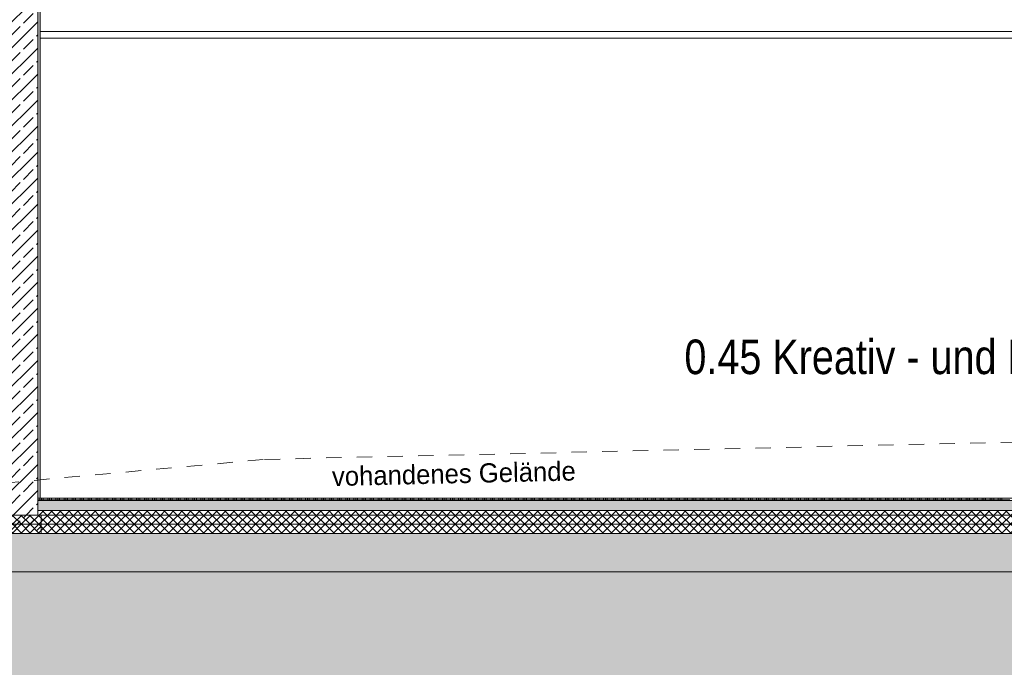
# Model space of a CAD drawing. Header units: metres. Extents: x 0 to 334, y 0 to 60.
# Tile 58 of 72: x 108.05 to 114.47, y 11.82 to 16.04. Entities that reach past the tile are written whole.
import ezdxf

# ---------------------------------------------------------------- set-up
doc = ezdxf.new("R2010")
doc.units = ezdxf.units.M
doc.header["$MEASUREMENT"] = 0
doc.linetypes.add('Strichlinie_ eng', pattern=[0.115, 0.075, -0.04])
for name, color, linetype in [('00 Linien_Kreise_Splines', 7, 'Continuous'), ('00 Schraffuren', 7, 'Continuous'), ('90 Allgemein Beschriftung', 7, 'Continuous'), ('94 Genehmigungsplanung Bemaßung', 7, 'Continuous'), ('Neubau_00 Schraffuren', 7, 'Continuous'), ('Neubau_10 Wand außen', 7, 'Continuous'), ('Neubau_20 Abhangdecke', 7, 'Continuous'), ('Neubau_20 Bodenaufbau', 7, 'Continuous'), ('Neubau_20 Fundament_Bodenplatte', 7, 'Continuous'), ('Neubau_90 Allgemein Beschriftung', 7, 'Continuous')]:
    doc.layers.add(name, color=color, linetype=linetype)
doc.styles.add('ERSTELLTER_STIL_1', font='ARIALN.TTF')
doc.styles.add('ERSTELLTER_STIL_3', font='txt')
doc.dimstyles.new('ERSTELLTER_STIL__1', dxfattribs={"dimtxt": 0.175, "dimasz": 0.095143, "dimexe": 0.18, "dimexo": 0.0625, "dimgap": 0, "dimtad": 1, "dimzin": 0, "dimdsep": 46, "dimtxsty": 'ERSTELLTER_STIL_1', "dimblk": 'ARROWHEAD_6', "dimblk1": 'ARROWHEAD_6', "dimblk2": 'ARROWHEAD_6', "dimcen": 0.09, "dimse1": 1, "dimse2": 1, "dimclrd": 7, "dimclre": 7, "dimclrt": 7, "dimazin": 0, "dimtfac": 1, "dimtdec": 4, "dimtmove": 0, "dimatfit": 3, "dimfxl": 1, "dimtolj": 1, "dimtzin": 0, "dimarcsym": 0})
pattern_1 = [(45, (111.51342, 12.92067), (-0.02828427, 0.02828427), []), (135, (111.51342, 12.92067), (0.02828427, 0.02828427), [])]
pattern_2 = [(45, (111.51342, 12.92067), (-0.0848528, 0.0848528), []), (45, (111.471, 12.9631), (-0.0848528, 0.0848528), [0.09, -0.03])]
pattern_3 = [(45, (111.513422, 12.92067), (-0.01767767, 0.01767767), [0, -0.025])]

# ---------------------------------------------------------------- blocks, each defined once
blk = doc.blocks.new('*X29', base_point=(111.5134, 12.9207))
at = {"layer": 'Neubau_20 Bodenaufbau', "color": 7, "linetype": 'Continuous', "lineweight": 13}
for p, q in [((108.1697, 12.9094), (108.2059, 12.9094)), ((108.1834, 12.9207), (108.1834, 12.9057)), ((108.1947, 12.9207), (108.1947, 12.9057)), ((108.2059, 12.9207), (108.2059, 12.9057)), ((108.2059, 12.9094), (108.2584, 12.9094)), ((108.2359, 12.9207), (108.2359, 12.9057)), ((108.2472, 12.9207), (108.2472, 12.9057)), ((108.2584, 12.9207), (108.2584, 12.9057)), ((108.2584, 12.9094), (108.3109, 12.9094)), ((108.2884, 12.9207), (108.2884, 12.9057)), ((108.2997, 12.9207), (108.2997, 12.9057)), ((108.3109, 12.9207), (108.3109, 12.9057)), ((108.3109, 12.9094), (108.3634, 12.9094)), ((108.3409, 12.9207), (108.3409, 12.9057)), ((108.3522, 12.9207), (108.3522, 12.9057)), ((108.3634, 12.9207), (108.3634, 12.9057)), ((108.3634, 12.9094), (108.4159, 12.9094)), ((108.3934, 12.9207), (108.3934, 12.9057)), ((108.4047, 12.9207), (108.4047, 12.9057)), ((108.4159, 12.9207), (108.4159, 12.9057)), ((108.4159, 12.9094), (108.4684, 12.9094)), ((108.4459, 12.9207), (108.4459, 12.9057)), ((108.4572, 12.9207), (108.4572, 12.9057)), ((108.4684, 12.9207), (108.4684, 12.9057)), ((108.4684, 12.9094), (108.5209, 12.9094)), ((108.4984, 12.9207), (108.4984, 12.9057)), ((108.5097, 12.9207), (108.5097, 12.9057)), ((108.5209, 12.9207), (108.5209, 12.9057)), ((108.5209, 12.9094), (108.5734, 12.9094)), ((108.5509, 12.9207), (108.5509, 12.9057)), ((108.5622, 12.9207), (108.5622, 12.9057)), ((108.5734, 12.9207), (108.5734, 12.9057)), ((108.5734, 12.9094), (108.6259, 12.9094)), ((108.6034, 12.9207), (108.6034, 12.9057)), ((108.6147, 12.9207), (108.6147, 12.9057)), ((108.6259, 12.9207), (108.6259, 12.9057)), ((108.6259, 12.9094), (108.6784, 12.9094)), ((108.6559, 12.9207), (108.6559, 12.9057)), ((108.6672, 12.9207), (108.6672, 12.9057)), ((108.6784, 12.9207), (108.6784, 12.9057)), ((108.6784, 12.9094), (108.7309, 12.9094)), ((108.7084, 12.9207), (108.7084, 12.9057)), ((108.7197, 12.9207), (108.7197, 12.9057)), ((108.7309, 12.9207), (108.7309, 12.9057)), ((108.7309, 12.9094), (108.7834, 12.9094)), ((108.7609, 12.9207), (108.7609, 12.9057)), ((108.7722, 12.9207), (108.7722, 12.9057)), ((108.7834, 12.9207), (108.7834, 12.9057)), ((108.7834, 12.9094), (108.8359, 12.9094)), ((108.8134, 12.9207), (108.8134, 12.9057)), ((108.8247, 12.9207), (108.8247, 12.9057)), ((108.8359, 12.9207), (108.8359, 12.9057)), ((108.8359, 12.9094), (108.8884, 12.9094)), ((108.8659, 12.9207), (108.8659, 12.9057)), ((108.8772, 12.9207), (108.8772, 12.9057)), ((108.8884, 12.9207), (108.8884, 12.9057)), ((108.8884, 12.9094), (108.9409, 12.9094)), ((108.9184, 12.9207), (108.9184, 12.9057)), ((108.9297, 12.9207), (108.9297, 12.9057)), ((108.9409, 12.9207), (108.9409, 12.9057)), ((108.9409, 12.9094), (108.9934, 12.9094)), ((108.9709, 12.9207), (108.9709, 12.9057)), ((108.9822, 12.9207), (108.9822, 12.9057)), ((108.9934, 12.9207), (108.9934, 12.9057)), ((108.9934, 12.9094), (109.0459, 12.9094)), ((109.0234, 12.9207), (109.0234, 12.9057)), ((109.0347, 12.9207), (109.0347, 12.9057)), ((109.0459, 12.9207), (109.0459, 12.9057)), ((109.0459, 12.9094), (109.0984, 12.9094)), ((109.0759, 12.9207), (109.0759, 12.9057)), ((109.0872, 12.9207), (109.0872, 12.9057)), ((109.0984, 12.9207), (109.0984, 12.9057)), ((109.0984, 12.9094), (109.1509, 12.9094)), ((109.1284, 12.9207), (109.1284, 12.9057)), ((109.1397, 12.9207), (109.1397, 12.9057)), ((109.1509, 12.9207), (109.1509, 12.9057)), ((109.1509, 12.9094), (109.2034, 12.9094)), ((109.1809, 12.9207), (109.1809, 12.9057)), ((109.1922, 12.9207), (109.1922, 12.9057)), ((109.2034, 12.9207), (109.2034, 12.9057)), ((109.2034, 12.9094), (109.2559, 12.9094)), ((109.2334, 12.9207), (109.2334, 12.9057)), ((109.2447, 12.9207), (109.2447, 12.9057)), ((109.2559, 12.9207), (109.2559, 12.9057)), ((109.2559, 12.9094), (109.3084, 12.9094)), ((109.2859, 12.9207), (109.2859, 12.9057)), ((109.2972, 12.9207), (109.2972, 12.9057)), ((109.3084, 12.9207), (109.3084, 12.9057)), ((109.3084, 12.9094), (109.3609, 12.9094)), ((109.3384, 12.9207), (109.3384, 12.9057)), ((109.3497, 12.9207), (109.3497, 12.9057)), ((109.3609, 12.9207), (109.3609, 12.9057)), ((109.3609, 12.9094), (109.4134, 12.9094)), ((109.3909, 12.9207), (109.3909, 12.9057)), ((109.4022, 12.9207), (109.4022, 12.9057)), ((109.4134, 12.9207), (109.4134, 12.9057)), ((109.4134, 12.9094), (109.4659, 12.9094)), ((109.4434, 12.9207), (109.4434, 12.9057)), ((109.4547, 12.9207), (109.4547, 12.9057)), ((109.4659, 12.9207), (109.4659, 12.9057)), ((109.4659, 12.9094), (109.5184, 12.9094)), ((109.4959, 12.9207), (109.4959, 12.9057)), ((109.5072, 12.9207), (109.5072, 12.9057)), ((109.5184, 12.9207), (109.5184, 12.9057)), ((109.5184, 12.9094), (109.5709, 12.9094)), ((109.5484, 12.9207), (109.5484, 12.9057)), ((109.5597, 12.9207), (109.5597, 12.9057)), ((109.5709, 12.9207), (109.5709, 12.9057)), ((109.5709, 12.9094), (109.6234, 12.9094)), ((109.6009, 12.9207), (109.6009, 12.9057)), ((109.6122, 12.9207), (109.6122, 12.9057)), ((109.6234, 12.9207), (109.6234, 12.9057)), ((109.6234, 12.9094), (109.6759, 12.9094)), ((109.6534, 12.9207), (109.6534, 12.9057)), ((109.6647, 12.9207), (109.6647, 12.9057)), ((109.6759, 12.9207), (109.6759, 12.9057)), ((109.6759, 12.9094), (109.7284, 12.9094)), ((109.7059, 12.9207), (109.7059, 12.9057)), ((109.7172, 12.9207), (109.7172, 12.9057)), ((109.7284, 12.9207), (109.7284, 12.9057)), ((109.7284, 12.9094), (109.7809, 12.9094)), ((109.7584, 12.9207), (109.7584, 12.9057)), ((109.7697, 12.9207), (109.7697, 12.9057)), ((109.7809, 12.9207), (109.7809, 12.9057)), ((109.7809, 12.9094), (109.8334, 12.9094)), ((109.8109, 12.9207), (109.8109, 12.9057)), ((109.8222, 12.9207), (109.8222, 12.9057)), ((109.8334, 12.9207), (109.8334, 12.9057)), ((109.8334, 12.9094), (109.8859, 12.9094)), ((109.8634, 12.9207), (109.8634, 12.9057)), ((109.8747, 12.9207), (109.8747, 12.9057)), ((109.8859, 12.9207), (109.8859, 12.9057)), ((109.8859, 12.9094), (109.9384, 12.9094)), ((109.9159, 12.9207), (109.9159, 12.9057)), ((109.9272, 12.9207), (109.9272, 12.9057)), ((109.9384, 12.9207), (109.9384, 12.9057)), ((109.9384, 12.9094), (109.9909, 12.9094)), ((109.9684, 12.9207), (109.9684, 12.9057)), ((109.9797, 12.9207), (109.9797, 12.9057)), ((109.9909, 12.9207), (109.9909, 12.9057)), ((109.9909, 12.9094), (110.0434, 12.9094)), ((110.0209, 12.9207), (110.0209, 12.9057)), ((110.0322, 12.9207), (110.0322, 12.9057)), ((110.0434, 12.9207), (110.0434, 12.9057)), ((110.0434, 12.9094), (110.0959, 12.9094)), ((110.0734, 12.9207), (110.0734, 12.9057)), ((110.0847, 12.9207), (110.0847, 12.9057)), ((110.0959, 12.9207), (110.0959, 12.9057)), ((110.0959, 12.9094), (110.1484, 12.9094)), ((110.1259, 12.9207), (110.1259, 12.9057)), ((110.1372, 12.9207), (110.1372, 12.9057)), ((110.1484, 12.9207), (110.1484, 12.9057)), ((110.1484, 12.9094), (110.2009, 12.9094)), ((110.1784, 12.9207), (110.1784, 12.9057)), ((110.1897, 12.9207), (110.1897, 12.9057)), ((110.2009, 12.9207), (110.2009, 12.9057)), ((110.2009, 12.9094), (110.2534, 12.9094)), ((110.2309, 12.9207), (110.2309, 12.9057)), ((110.2422, 12.9207), (110.2422, 12.9057)), ((110.2534, 12.9207), (110.2534, 12.9057)), ((110.2534, 12.9094), (110.3059, 12.9094)), ((110.2834, 12.9207), (110.2834, 12.9057)), ((110.2947, 12.9207), (110.2947, 12.9057)), ((110.3059, 12.9207), (110.3059, 12.9057)), ((110.3059, 12.9094), (110.3584, 12.9094)), ((110.3359, 12.9207), (110.3359, 12.9057)), ((110.3472, 12.9207), (110.3472, 12.9057)), ((110.3584, 12.9207), (110.3584, 12.9057)), ((110.3584, 12.9094), (110.4109, 12.9094)), ((110.3884, 12.9207), (110.3884, 12.9057)), ((110.3997, 12.9207), (110.3997, 12.9057)), ((110.4109, 12.9207), (110.4109, 12.9057)), ((110.4109, 12.9094), (110.4634, 12.9094)), ((110.4409, 12.9207), (110.4409, 12.9057)), ((110.4522, 12.9207), (110.4522, 12.9057)), ((110.4634, 12.9207), (110.4634, 12.9057)), ((110.4634, 12.9094), (110.5159, 12.9094)), ((110.4934, 12.9207), (110.4934, 12.9057)), ((110.5047, 12.9207), (110.5047, 12.9057)), ((110.5159, 12.9207), (110.5159, 12.9057)), ((110.5159, 12.9094), (110.5684, 12.9094)), ((110.5459, 12.9207), (110.5459, 12.9057)), ((110.5572, 12.9207), (110.5572, 12.9057)), ((110.5684, 12.9207), (110.5684, 12.9057)), ((110.5684, 12.9094), (110.6209, 12.9094)), ((110.5984, 12.9207), (110.5984, 12.9057)), ((110.6097, 12.9207), (110.6097, 12.9057)), ((110.6209, 12.9207), (110.6209, 12.9057)), ((110.6209, 12.9094), (110.6734, 12.9094)), ((110.6509, 12.9207), (110.6509, 12.9057)), ((110.6622, 12.9207), (110.6622, 12.9057)), ((110.6734, 12.9207), (110.6734, 12.9057)), ((110.6734, 12.9094), (110.7259, 12.9094)), ((110.7034, 12.9207), (110.7034, 12.9057)), ((110.7147, 12.9207), (110.7147, 12.9057)), ((110.7259, 12.9207), (110.7259, 12.9057)), ((110.7259, 12.9094), (110.7784, 12.9094)), ((110.7559, 12.9207), (110.7559, 12.9057)), ((110.7672, 12.9207), (110.7672, 12.9057)), ((110.7784, 12.9207), (110.7784, 12.9057)), ((110.7784, 12.9094), (110.8309, 12.9094)), ((110.8084, 12.9207), (110.8084, 12.9057)), ((110.8197, 12.9207), (110.8197, 12.9057)), ((110.8309, 12.9207), (110.8309, 12.9057)), ((110.8309, 12.9094), (110.8834, 12.9094)), ((110.8609, 12.9207), (110.8609, 12.9057)), ((110.8722, 12.9207), (110.8722, 12.9057)), ((110.8834, 12.9207), (110.8834, 12.9057)), ((110.8834, 12.9094), (110.9359, 12.9094)), ((110.9134, 12.9207), (110.9134, 12.9057)), ((110.9247, 12.9207), (110.9247, 12.9057)), ((110.9359, 12.9207), (110.9359, 12.9057)), ((110.9359, 12.9094), (110.9884, 12.9094)), ((110.9659, 12.9207), (110.9659, 12.9057)), ((110.9772, 12.9207), (110.9772, 12.9057)), ((110.9884, 12.9207), (110.9884, 12.9057)), ((110.9884, 12.9094), (111.0409, 12.9094)), ((111.0184, 12.9207), (111.0184, 12.9057)), ((111.0297, 12.9207), (111.0297, 12.9057)), ((111.0409, 12.9207), (111.0409, 12.9057)), ((111.0409, 12.9094), (111.0934, 12.9094)), ((111.0709, 12.9207), (111.0709, 12.9057)), ((111.0822, 12.9207), (111.0822, 12.9057)), ((111.0934, 12.9207), (111.0934, 12.9057)), ((111.0934, 12.9094), (111.1459, 12.9094)), ((111.1234, 12.9207), (111.1234, 12.9057)), ((111.1347, 12.9207), (111.1347, 12.9057)), ((111.1459, 12.9207), (111.1459, 12.9057)), ((111.1459, 12.9094), (111.1984, 12.9094)), ((111.1759, 12.9207), (111.1759, 12.9057)), ((111.1872, 12.9207), (111.1872, 12.9057)), ((111.1984, 12.9207), (111.1984, 12.9057)), ((111.1984, 12.9094), (111.2509, 12.9094)), ((111.2284, 12.9207), (111.2284, 12.9057)), ((111.2397, 12.9207), (111.2397, 12.9057)), ((111.2509, 12.9207), (111.2509, 12.9057)), ((111.2509, 12.9094), (111.3034, 12.9094)), ((111.2809, 12.9207), (111.2809, 12.9057)), ((111.2922, 12.9207), (111.2922, 12.9057)), ((111.3034, 12.9207), (111.3034, 12.9057)), ((111.3034, 12.9094), (111.3559, 12.9094)), ((111.3334, 12.9207), (111.3334, 12.9057)), ((111.3447, 12.9207), (111.3447, 12.9057)), ((111.3559, 12.9207), (111.3559, 12.9057)), ((111.3559, 12.9094), (111.4084, 12.9094)), ((111.3859, 12.9207), (111.3859, 12.9057)), ((111.3972, 12.9207), (111.3972, 12.9057)), ((111.4084, 12.9207), (111.4084, 12.9057)), ((111.4084, 12.9094), (111.4609, 12.9094)), ((111.4384, 12.9207), (111.4384, 12.9057)), ((111.4497, 12.9207), (111.4497, 12.9057)), ((111.4609, 12.9207), (111.4609, 12.9057)), ((111.4609, 12.9094), (111.5134, 12.9094)), ((111.4909, 12.9207), (111.4909, 12.9057)), ((111.5022, 12.9207), (111.5022, 12.9057)), ((111.5134, 12.9207), (111.5134, 12.9057)), ((111.5134, 12.9094), (111.5659, 12.9094)), ((111.5434, 12.9207), (111.5434, 12.9057)), ((111.5547, 12.9207), (111.5547, 12.9057)), ((111.5659, 12.9207), (111.5659, 12.9057)), ((111.5659, 12.9094), (111.6184, 12.9094)), ((111.5959, 12.9207), (111.5959, 12.9057)), ((111.6072, 12.9207), (111.6072, 12.9057)), ((111.6184, 12.9207), (111.6184, 12.9057)), ((111.6184, 12.9094), (111.6709, 12.9094)), ((111.6484, 12.9207), (111.6484, 12.9057)), ((111.6597, 12.9207), (111.6597, 12.9057)), ((111.6709, 12.9207), (111.6709, 12.9057)), ((111.6709, 12.9094), (111.7234, 12.9094)), ((111.7009, 12.9207), (111.7009, 12.9057)), ((111.7122, 12.9207), (111.7122, 12.9057)), ((111.7234, 12.9207), (111.7234, 12.9057)), ((111.7234, 12.9094), (111.7759, 12.9094)), ((111.7534, 12.9207), (111.7534, 12.9057)), ((111.7647, 12.9207), (111.7647, 12.9057)), ((111.7759, 12.9207), (111.7759, 12.9057)), ((111.7759, 12.9094), (111.8284, 12.9094)), ((111.8059, 12.9207), (111.8059, 12.9057)), ((111.8172, 12.9207), (111.8172, 12.9057)), ((111.8284, 12.9207), (111.8284, 12.9057)), ((111.8284, 12.9094), (111.8809, 12.9094)), ((111.8584, 12.9207), (111.8584, 12.9057)), ((111.8697, 12.9207), (111.8697, 12.9057)), ((111.8809, 12.9207), (111.8809, 12.9057)), ((111.8809, 12.9094), (111.9334, 12.9094)), ((111.9109, 12.9207), (111.9109, 12.9057)), ((111.9222, 12.9207), (111.9222, 12.9057)), ((111.9334, 12.9207), (111.9334, 12.9057)), ((111.9334, 12.9094), (111.9859, 12.9094)), ((111.9634, 12.9207), (111.9634, 12.9057)), ((111.9747, 12.9207), (111.9747, 12.9057)), ((111.9859, 12.9207), (111.9859, 12.9057)), ((111.9859, 12.9094), (112.0384, 12.9094)), ((112.0159, 12.9207), (112.0159, 12.9057)), ((112.0272, 12.9207), (112.0272, 12.9057)), ((112.0384, 12.9207), (112.0384, 12.9057)), ((112.0384, 12.9094), (112.0909, 12.9094)), ((112.0684, 12.9207), (112.0684, 12.9057)), ((112.0797, 12.9207), (112.0797, 12.9057)), ((112.0909, 12.9207), (112.0909, 12.9057)), ((112.0909, 12.9094), (112.1434, 12.9094)), ((112.1209, 12.9207), (112.1209, 12.9057)), ((112.1322, 12.9207), (112.1322, 12.9057)), ((112.1434, 12.9207), (112.1434, 12.9057)), ((112.1434, 12.9094), (112.1959, 12.9094)), ((112.1734, 12.9207), (112.1734, 12.9057)), ((112.1847, 12.9207), (112.1847, 12.9057)), ((112.1959, 12.9207), (112.1959, 12.9057)), ((112.1959, 12.9094), (112.2484, 12.9094)), ((112.2259, 12.9207), (112.2259, 12.9057)), ((112.2372, 12.9207), (112.2372, 12.9057)), ((112.2484, 12.9207), (112.2484, 12.9057)), ((112.2484, 12.9094), (112.3009, 12.9094)), ((112.2784, 12.9207), (112.2784, 12.9057)), ((112.2897, 12.9207), (112.2897, 12.9057)), ((112.3009, 12.9207), (112.3009, 12.9057)), ((112.3009, 12.9094), (112.3534, 12.9094)), ((112.3309, 12.9207), (112.3309, 12.9057)), ((112.3422, 12.9207), (112.3422, 12.9057)), ((112.3534, 12.9207), (112.3534, 12.9057)), ((112.3534, 12.9094), (112.4059, 12.9094)), ((112.3834, 12.9207), (112.3834, 12.9057)), ((112.3947, 12.9207), (112.3947, 12.9057)), ((112.4059, 12.9207), (112.4059, 12.9057)), ((112.4059, 12.9094), (112.4584, 12.9094)), ((112.4359, 12.9207), (112.4359, 12.9057)), ((112.4472, 12.9207), (112.4472, 12.9057)), ((112.4584, 12.9207), (112.4584, 12.9057)), ((112.4584, 12.9094), (112.5109, 12.9094)), ((112.4884, 12.9207), (112.4884, 12.9057)), ((112.4997, 12.9207), (112.4997, 12.9057)), ((112.5109, 12.9207), (112.5109, 12.9057)), ((112.5109, 12.9094), (112.5634, 12.9094)), ((112.5409, 12.9207), (112.5409, 12.9057)), ((112.5522, 12.9207), (112.5522, 12.9057)), ((112.5634, 12.9207), (112.5634, 12.9057)), ((112.5634, 12.9094), (112.6159, 12.9094)), ((112.5934, 12.9207), (112.5934, 12.9057)), ((112.6047, 12.9207), (112.6047, 12.9057)), ((112.6159, 12.9207), (112.6159, 12.9057)), ((112.6159, 12.9094), (112.6684, 12.9094)), ((112.6459, 12.9207), (112.6459, 12.9057)), ((112.6572, 12.9207), (112.6572, 12.9057)), ((112.6684, 12.9207), (112.6684, 12.9057)), ((112.6684, 12.9094), (112.7209, 12.9094)), ((112.6984, 12.9207), (112.6984, 12.9057)), ((112.7097, 12.9207), (112.7097, 12.9057)), ((112.7209, 12.9207), (112.7209, 12.9057)), ((112.7209, 12.9094), (112.7734, 12.9094)), ((112.7509, 12.9207), (112.7509, 12.9057)), ((112.7622, 12.9207), (112.7622, 12.9057)), ((112.7734, 12.9207), (112.7734, 12.9057)), ((112.7734, 12.9094), (112.8259, 12.9094)), ((112.8034, 12.9207), (112.8034, 12.9057)), ((112.8147, 12.9207), (112.8147, 12.9057)), ((112.8259, 12.9207), (112.8259, 12.9057)), ((112.8259, 12.9094), (112.8784, 12.9094)), ((112.8559, 12.9207), (112.8559, 12.9057)), ((112.8672, 12.9207), (112.8672, 12.9057)), ((112.8784, 12.9207), (112.8784, 12.9057)), ((112.8784, 12.9094), (112.9309, 12.9094)), ((112.9084, 12.9207), (112.9084, 12.9057)), ((112.9197, 12.9207), (112.9197, 12.9057)), ((112.9309, 12.9207), (112.9309, 12.9057)), ((112.9309, 12.9094), (112.9834, 12.9094)), ((112.9609, 12.9207), (112.9609, 12.9057)), ((112.9722, 12.9207), (112.9722, 12.9057)), ((112.9834, 12.9207), (112.9834, 12.9057)), ((112.9834, 12.9094), (113.0359, 12.9094)), ((113.0134, 12.9207), (113.0134, 12.9057)), ((113.0247, 12.9207), (113.0247, 12.9057)), ((113.0359, 12.9207), (113.0359, 12.9057)), ((113.0359, 12.9094), (113.0884, 12.9094)), ((113.0659, 12.9207), (113.0659, 12.9057)), ((113.0772, 12.9207), (113.0772, 12.9057)), ((113.0884, 12.9207), (113.0884, 12.9057)), ((113.0884, 12.9094), (113.1409, 12.9094)), ((113.1184, 12.9207), (113.1184, 12.9057)), ((113.1297, 12.9207), (113.1297, 12.9057)), ((113.1409, 12.9207), (113.1409, 12.9057)), ((113.1409, 12.9094), (113.1934, 12.9094)), ((113.1709, 12.9207), (113.1709, 12.9057)), ((113.1822, 12.9207), (113.1822, 12.9057)), ((113.1934, 12.9207), (113.1934, 12.9057)), ((113.1934, 12.9094), (113.2459, 12.9094)), ((113.2234, 12.9207), (113.2234, 12.9057)), ((113.2347, 12.9207), (113.2347, 12.9057)), ((113.2459, 12.9207), (113.2459, 12.9057)), ((113.2459, 12.9094), (113.2984, 12.9094)), ((113.2759, 12.9207), (113.2759, 12.9057)), ((113.2872, 12.9207), (113.2872, 12.9057)), ((113.2984, 12.9207), (113.2984, 12.9057)), ((113.2984, 12.9094), (113.3509, 12.9094)), ((113.3284, 12.9207), (113.3284, 12.9057)), ((113.3397, 12.9207), (113.3397, 12.9057)), ((113.3509, 12.9207), (113.3509, 12.9057)), ((113.3509, 12.9094), (113.4034, 12.9094)), ((113.3809, 12.9207), (113.3809, 12.9057)), ((113.3922, 12.9207), (113.3922, 12.9057)), ((113.4034, 12.9207), (113.4034, 12.9057)), ((113.4034, 12.9094), (113.4559, 12.9094)), ((113.4334, 12.9207), (113.4334, 12.9057)), ((113.4447, 12.9207), (113.4447, 12.9057)), ((113.4559, 12.9207), (113.4559, 12.9057)), ((113.4559, 12.9094), (113.5084, 12.9094)), ((113.4859, 12.9207), (113.4859, 12.9057)), ((113.4972, 12.9207), (113.4972, 12.9057)), ((113.5084, 12.9207), (113.5084, 12.9057)), ((113.5084, 12.9094), (113.5609, 12.9094)), ((113.5384, 12.9207), (113.5384, 12.9057)), ((113.5497, 12.9207), (113.5497, 12.9057)), ((113.5609, 12.9207), (113.5609, 12.9057)), ((113.5609, 12.9094), (113.6134, 12.9094)), ((113.5909, 12.9207), (113.5909, 12.9057)), ((113.6022, 12.9207), (113.6022, 12.9057)), ((113.6134, 12.9207), (113.6134, 12.9057)), ((113.6134, 12.9094), (113.6659, 12.9094)), ((113.6434, 12.9207), (113.6434, 12.9057)), ((113.6547, 12.9207), (113.6547, 12.9057)), ((113.6659, 12.9207), (113.6659, 12.9057)), ((113.6659, 12.9094), (113.7184, 12.9094)), ((113.6959, 12.9207), (113.6959, 12.9057)), ((113.7072, 12.9207), (113.7072, 12.9057)), ((113.7184, 12.9207), (113.7184, 12.9057)), ((113.7184, 12.9094), (113.7709, 12.9094)), ((113.7484, 12.9207), (113.7484, 12.9057)), ((113.7597, 12.9207), (113.7597, 12.9057)), ((113.7709, 12.9207), (113.7709, 12.9057)), ((113.7709, 12.9094), (113.8234, 12.9094)), ((113.8009, 12.9207), (113.8009, 12.9057)), ((113.8122, 12.9207), (113.8122, 12.9057)), ((113.8234, 12.9207), (113.8234, 12.9057)), ((113.8234, 12.9094), (113.8759, 12.9094)), ((113.8534, 12.9207), (113.8534, 12.9057)), ((113.8647, 12.9207), (113.8647, 12.9057)), ((113.8759, 12.9207), (113.8759, 12.9057)), ((113.8759, 12.9094), (113.9284, 12.9094)), ((113.9059, 12.9207), (113.9059, 12.9057)), ((113.9172, 12.9207), (113.9172, 12.9057)), ((113.9284, 12.9207), (113.9284, 12.9057)), ((113.9284, 12.9094), (113.9809, 12.9094)), ((113.9584, 12.9207), (113.9584, 12.9057)), ((113.9697, 12.9207), (113.9697, 12.9057)), ((113.9809, 12.9207), (113.9809, 12.9057)), ((113.9809, 12.9094), (114.0334, 12.9094)), ((114.0109, 12.9207), (114.0109, 12.9057)), ((114.0222, 12.9207), (114.0222, 12.9057)), ((114.0334, 12.9207), (114.0334, 12.9057)), ((114.0334, 12.9094), (114.0859, 12.9094)), ((114.0634, 12.9207), (114.0634, 12.9057)), ((114.0747, 12.9207), (114.0747, 12.9057)), ((114.0859, 12.9207), (114.0859, 12.9057)), ((114.0859, 12.9094), (114.1384, 12.9094)), ((114.1159, 12.9207), (114.1159, 12.9057)), ((114.1272, 12.9207), (114.1272, 12.9057)), ((114.1384, 12.9207), (114.1384, 12.9057)), ((114.1384, 12.9094), (114.1909, 12.9094)), ((114.1684, 12.9207), (114.1684, 12.9057)), ((114.1797, 12.9207), (114.1797, 12.9057)), ((114.1909, 12.9207), (114.1909, 12.9057)), ((114.1909, 12.9094), (114.2434, 12.9094)), ((114.2209, 12.9207), (114.2209, 12.9057)), ((114.2322, 12.9207), (114.2322, 12.9057)), ((114.2434, 12.9207), (114.2434, 12.9057)), ((114.2434, 12.9094), (114.2959, 12.9094)), ((114.2734, 12.9207), (114.2734, 12.9057)), ((114.2847, 12.9207), (114.2847, 12.9057)), ((114.2959, 12.9207), (114.2959, 12.9057)), ((114.2959, 12.9094), (114.3484, 12.9094)), ((114.3259, 12.9207), (114.3259, 12.9057)), ((114.3372, 12.9207), (114.3372, 12.9057)), ((114.3484, 12.9207), (114.3484, 12.9057)), ((114.3484, 12.9094), (114.4009, 12.9094)), ((114.3784, 12.9207), (114.3784, 12.9057)), ((114.3897, 12.9207), (114.3897, 12.9057)), ((114.4009, 12.9207), (114.4009, 12.9057)), ((114.4009, 12.9094), (114.4534, 12.9094)), ((114.4309, 12.9207), (114.4309, 12.9057)), ((114.4422, 12.9207), (114.4422, 12.9057)), ((114.4534, 12.9207), (114.4534, 12.9057)), ((114.4534, 12.9094), (114.5059, 12.9094))]:
    blk.add_line(p, q, dxfattribs=at)
blk = doc.blocks.new('*D75', base_point=(111.5134, 12.9207))
at = {"layer": '94 Genehmigungsplanung Bemaßung', "color": 7, "linetype": 'Continuous', "lineweight": 9}
for p, q in [((102.0466, 12.9707), (102.1468, 12.8706)), ((102.1906, 12.9207), (102.0028, 12.9207)), ((102.0967, 12.6907), (102.0967, 12.9207)), ((102.0466, 12.7407), (102.1468, 12.6406)), ((102.1906, 12.6907), (102.0028, 12.6907))]:
    blk.add_line(p, q, dxfattribs=at)
blk = doc.blocks.new('ARROWHEAD_6')
at = {"color": 0, "linetype": 'Continuous', "lineweight": 0}
for p, q in [((0, 0), (-1, 0)), ((-0.5, -0.5), (0.5, 0.5))]:
    blk.add_line(p, q, dxfattribs=at)
blk = doc.blocks.new('*D76', base_point=(111.5134, 12.9207))
at = {"layer": '94 Genehmigungsplanung Bemaßung', "color": 7, "linetype": 'Continuous', "lineweight": 9}
for p, q in [((102.1906, 15.9207), (102.0028, 15.9207)), ((102.0466, 15.9707), (102.1468, 15.8706)), ((102.0967, 12.9207), (102.0967, 15.9207)), ((102.0466, 12.9707), (102.1468, 12.8706)), ((102.1906, 12.9207), (102.0028, 12.9207))]:
    blk.add_line(p, q, dxfattribs=at)
at = {"layer": '94 Genehmigungsplanung Bemaßung', "color": 7, "lineweight": 9, "char_height": 0.175, "attachment_point": 7, "rotation": 90, "style": 'ERSTELLTER_STIL_1'}
for s, insert in [('\\A1;{\\pql;\\fArial Narrow|b0|i0|c0|p0;\\W1.000000;3,00}', (102.0617, 14.2235)), ('\\A1;{\\pql;\\fArial Narrow|b0|i0|c0|p0;\\W1.000000;23}', (102.0617, 12.9707))]:
    blk.add_mtext(s, dxfattribs=dict(at, insert=insert))

msp = doc.modelspace()

# ---------------------------------------------------------------- hatches: boundary and pattern name
at = {"layer": '00 Schraffuren', "linetype": 'Continuous', "lineweight": 13, "true_color": 0x9f9f9f}
msp.add_hatch(color=253, dxfattribs=at).paths.add_polyline_path([(43.5717, 4.8209), (133.0445, 4.8206), (133.0445, 12.2257), (133.0445, 13.2774), (128.8945, 13.3407), (128.1162, 13.3407), (124.8005, 13.1801), (122.5567, 13.1167), (120.6956, 12.9753), (119.0417, 12.9207), (119.0417, 12.6907), (118.9547, 12.6907), (118.9547, 12.4407), (84.4101, 12.4407), (84.4101, 12.6907), (84.4101, 12.7807), (83.8738, 12.7807), (83.2646, 12.7807), (81.5003, 12.7401), (79.3877, 12.6806), (77.0803, 12.6031), (67.6876, 12.4055), (59.6786, 12.0893), (57.5937, 12.1571), (56.4639, 12.1693), (56.1593, 12.1528), (54.0125, 12.1477), (49.9115, 11.4539), (46.1219, 10.9207), (43.8402, 10.9207), (43.5717, 10.9207), (43.5717, 8.7669)])
at = {"layer": 'Neubau_00 Schraffuren', "linetype": 'Continuous', "lineweight": 13}
h = msp.add_hatch(dxfattribs=at)
h.set_pattern_fill('Gips_0001', style=0, pattern_type=2)
h.set_pattern_definition(pattern_3)
h.paths.add_polyline_path([(108.1847, 12.9207), (108.1697, 12.9207), (108.1697, 17.9735), (108.1847, 17.9714)])
at = {"layer": 'Neubau_10 Wand außen', "linetype": 'Continuous', "lineweight": 0, "true_color": 0x000000}
h = msp.add_hatch(dxfattribs=at)
h.set_pattern_fill('Beton_Stahlbeton_0001', color=18, style=0, pattern_type=2)
h.set_pattern_definition(pattern_2)
h.paths.add_polyline_path([(107.9297, 12.9207), (107.9297, 12.8107), (108.1697, 12.8107), (108.1697, 12.9207), (108.1697, 16.5207), (107.9297, 16.5207)])
h = msp.add_hatch(dxfattribs=at)
h.set_pattern_fill('Gips_0001', color=18, style=0, pattern_type=2)
h.set_pattern_definition(pattern_3)
h.paths.add_polyline_path([(108.1847, 16.5207), (108.1697, 16.5207), (108.1697, 12.9207), (108.1847, 12.9207)])
at = {"layer": 'Neubau_10 Wand außen', "linetype": 'Continuous', "lineweight": 9}
h = msp.add_hatch(dxfattribs=at)
h.set_pattern_fill('Beton_Stahlbeton_0001', style=0, pattern_type=2)
h.set_pattern_definition(pattern_2)
h.paths.add_polyline_path([(107.9297, 12.8107), (108.1908, 12.8107), (108.1908, 12.6907), (107.9297, 12.6907)])
at = {"layer": 'Neubau_20 Bodenaufbau', "linetype": 'Continuous', "lineweight": 0, "true_color": 0x000000}
h = msp.add_hatch(dxfattribs=at)
h.set_pattern_fill('Beton_unbewehrt_0001', color=18, style=0, pattern_type=2)
h.set_pattern_definition([(45, (111.51342, 12.92067), (-0.0707107, 0.0707107), [0.075, -0.025]), (45, (111.51342, 12.99138), (-0.0707107, 0.0707107), [0.075, -0.025])])
h.paths.add_polyline_path([(108.1697, 12.8407), (118.5547, 12.8407), (118.5547, 12.9057), (108.1697, 12.9057)])
at = {"layer": 'Neubau_20 Bodenaufbau', "linetype": 'Continuous', "lineweight": 9}
h = msp.add_hatch(dxfattribs=at)
h.set_pattern_fill('Dämmung_hart_1_0001', color=8, style=0, pattern_type=2)
h.set_pattern_definition(pattern_1)
h.paths.add_polyline_path([(108.1697, 12.8107), (118.5547, 12.8107), (118.5547, 12.8407), (108.1697, 12.8407)])
h = msp.add_hatch(dxfattribs=at)
h.set_pattern_fill('Dämmung_hart_1_0001', color=8, style=0, pattern_type=2)
h.set_pattern_definition(pattern_1)
h.paths.add_polyline_path([(84.5833, 12.7507), (118.7947, 12.7507), (118.7947, 12.8107), (118.5547, 12.8107), (108.1697, 12.8107), (107.9297, 12.8107), (96.6141, 12.8107), (96.3543, 12.8107), (84.8431, 12.8107), (84.5833, 12.8107)])
h = msp.add_hatch(dxfattribs=at)
h.set_pattern_fill('Dämmung_hart_1_0001', color=8, style=0, pattern_type=2)
h.set_pattern_definition(pattern_1)
h.paths.add_polyline_path([(84.5833, 12.6907), (118.7947, 12.6907), (118.7947, 12.7507), (84.5833, 12.7507)])
at = {"layer": 'Neubau_20 Fundament_Bodenplatte', "linetype": 'Continuous', "lineweight": 0, "true_color": 0x000000}
h = msp.add_hatch(dxfattribs=at)
h.set_pattern_fill('Beton_Stahlbeton_0001', color=18, style=0, pattern_type=2)
h.set_pattern_definition(pattern_2)
h.paths.add_polyline_path([(84.5833, 12.4407), (118.7947, 12.4407), (118.7947, 12.6907), (84.5833, 12.6907)])

# ---------------------------------------------------------------- linework, layer by layer
at = {"layer": '00 Linien_Kreise_Splines', "color": 76, "linetype": 'Strichlinie_ eng', "lineweight": 18, "true_color": 0x417e00}
msp.add_lwpolyline([(83.2646, 12.7807), (87.1002, 12.8438), (89.2091, 12.8507), (90.8206, 12.8534), (93.8291, 12.833), (97.3113, 12.8217), (98.7948, 12.8188), (100.5648, 12.8079), (105.0733, 12.9207), (107.9464, 13.0191), (109.6488, 13.1739), (115.8424, 13.3166), (118.704, 14.0971), (120.7139, 14.4311), (122.5567, 14.4467), (124.8005, 14.5022), (128.5346, 14.364), (132.6387, 13.5323)], dxfattribs=at)
at = {"layer": '00 Linien_Kreise_Splines', "color": 7, "linetype": 'Continuous', "lineweight": 9}
msp.add_lwpolyline([(54.0125, 12.1477), (56.1593, 12.1528), (56.4639, 12.1693), (57.5937, 12.1571), (59.6786, 12.0893), (67.6876, 12.4055), (77.0803, 12.6031), (79.3877, 12.6806), (83.2646, 12.7807), (84.4101, 12.7807), (84.4101, 12.6907), (84.4101, 12.4407), (118.9547, 12.4407), (118.9547, 12.6907), (119.0417, 12.6907), (119.0417, 12.9207), (120.6956, 12.9753), (122.5567, 13.1167), (124.8005, 13.1801), (128.0539, 13.3407), (128.8945, 13.3407), (133.0445, 13.2774)], dxfattribs=at)
at = {"layer": '00 Schraffuren', "color": 7, "linetype": 'Continuous', "lineweight": 9, "flags": 128}
msp.add_lwpolyline([(43.5717, 4.8209), (133.0445, 4.8206), (133.0445, 12.2257), (133.0445, 13.2774), (128.8945, 13.3407), (128.1162, 13.3407), (124.8005, 13.1801), (122.5567, 13.1167), (120.6956, 12.9753), (119.0417, 12.9207), (119.0417, 12.6907), (118.9547, 12.6907), (118.9547, 12.4407), (84.4101, 12.4407)], dxfattribs=at)
at = {"layer": 'Neubau_00 Schraffuren', "color": 7, "linetype": 'Continuous', "lineweight": 9, "flags": 128}
msp.add_lwpolyline([(108.1847, 12.9207), (108.1697, 12.9207), (108.1697, 17.9735), (108.1847, 17.9714)], close=True, dxfattribs=at)
at = {"layer": 'Neubau_10 Wand außen', "color": 7, "linetype": 'Continuous', "lineweight": 13}
for p, q in [((108.1847, 16.5207), (108.1847, 15.9628)), ((108.1847, 15.9628), (108.1847, 15.9207)), ((108.1847, 15.9207), (108.1847, 12.9207))]:
    msp.add_line(p, q, dxfattribs=at)
at = {"layer": 'Neubau_10 Wand außen', "color": 7, "linetype": 'Continuous', "lineweight": 13, "flags": 128}
msp.add_lwpolyline([(108.1697, 16.5207), (108.1697, 12.9207), (108.1697, 12.9057), (108.1697, 12.8407), (108.1697, 12.8107)], dxfattribs=at)
at = {"layer": 'Neubau_10 Wand außen', "color": 7, "linetype": 'Continuous', "lineweight": 9, "flags": 128}
msp.add_lwpolyline([(107.9297, 12.8107), (108.1908, 12.8107), (108.1908, 12.6907), (107.9297, 12.6907)], close=True, dxfattribs=at)
at = {"layer": 'Neubau_20 Abhangdecke', "color": 8, "linetype": 'Continuous', "lineweight": 9}
for p, q in [((118.5397, 15.9628), (108.1847, 15.9628)), ((118.5397, 15.9207), (108.1847, 15.9207))]:
    msp.add_line(p, q, dxfattribs=at)
at = {"layer": 'Neubau_20 Bodenaufbau', "color": 7, "linetype": 'Continuous', "lineweight": 13}
for p, q in [((108.1847, 12.9207), (108.1697, 12.9207)), ((118.5547, 12.9057), (108.1697, 12.9057)), ((118.5397, 12.9207), (108.1847, 12.9207)), ((118.5547, 12.8407), (108.1697, 12.8407)), ((118.7947, 12.7507), (84.5833, 12.7507)), ((118.7947, 12.6907), (84.5833, 12.6907))]:
    msp.add_line(p, q, dxfattribs=at)
at = {"layer": 'Neubau_20 Bodenaufbau', "color": 7, "linetype": 'Continuous', "lineweight": 13, "flags": 128}
msp.add_lwpolyline([(118.7947, 12.8107), (118.5547, 12.8107), (108.1697, 12.8107), (107.9297, 12.8107), (96.6141, 12.8107), (96.3543, 12.8107), (84.8431, 12.8107), (84.5833, 12.8107)], dxfattribs=at)
at = {"layer": 'Neubau_20 Fundament_Bodenplatte', "color": 7, "linetype": 'Continuous', "lineweight": 9}
msp.add_line((118.7947, 12.4407), (84.5833, 12.4407), dxfattribs=at)

# ---------------------------------------------------------------- block references
at = {"layer": 'Neubau_20 Bodenaufbau', "lineweight": 0}
msp.add_blockref('*X29', (111.5134, 12.9207), dxfattribs=at)

# ---------------------------------------------------------------- texts
at = {"layer": '90 Allgemein Beschriftung', "color": 76, "linetype": 'Continuous', "lineweight": 18, "true_color": 0x417e00, "insert": (110.0861, 13.1249), "char_height": 0.125, "attachment_point": 1, "rotation": 1.31997, "style": 'ERSTELLTER_STIL_3'}
msp.add_mtext('\\A1;{\\pql;\\fCIDFont+F1|b0|i0|c0|p0;\\W1.000000;vohandenes Gelände}', dxfattribs=at)
at = {"layer": 'Neubau_90 Allgemein Beschriftung', "color": 253, "linetype": 'Continuous', "lineweight": 13, "true_color": 0x9f9f9f, "insert": (113.9825, 13.9549), "char_height": 0.225, "attachment_point": 2, "style": 'ERSTELLTER_STIL_1'}
msp.add_mtext('\\A1;{\\pqc;\\fArial Narrow|b0|i0|c0|p0;\\W1.000000;0.45 Kreativ - und Lernlabor}', dxfattribs=at)

# ---------------------------------------------------------------- dimensions: what is measured, and where the dimension line sits
at = {"layer": '94 Genehmigungsplanung Bemaßung', "color": 7, "linetype": 'Continuous', "lineweight": 9}
for base, p1, p2, picture, middle in [((102.0967, 15.9207), (136.3204, 12.9207), (93.7463, 15.9207), '*D76', (101.9742, 14.45)), ((102.0967, 12.9207), (93.7463, 12.6907), (136.3204, 12.9207), '*D75', (101.9742, 13.1039))]:
    dim = msp.add_linear_dim(base=base, p1=p1, p2=p2, angle=90, dimstyle='ERSTELLTER_STIL__1', dxfattribs=at)
    dim.commit()
    dim.dimension.update_dxf_attribs({"geometry": picture, "text_midpoint": middle, "dimtype": 160, "text_rotation": 90})

doc.saveas('drawing.dxf')
